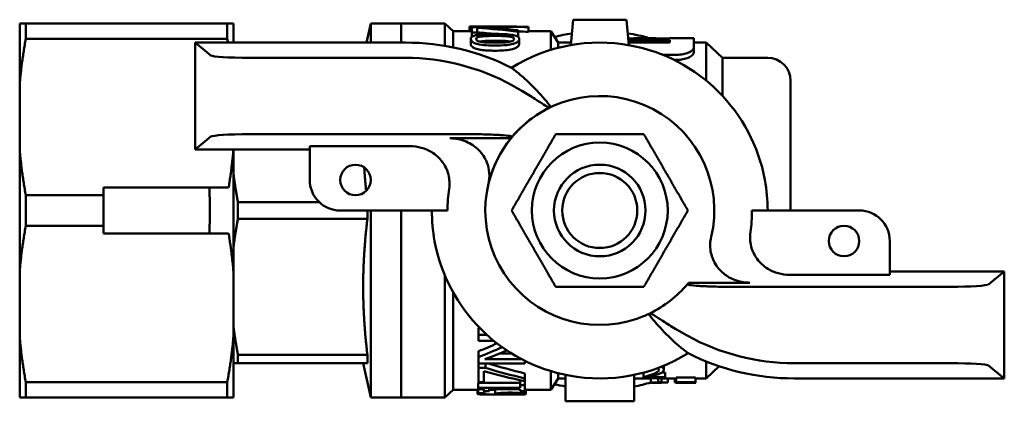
# Model space of a CAD drawing. Header units: millimetres. Extents: x 38 to 191, y 80 to 255.
# Tile 1 of 9: x 38 to 103, y 106 to 131. Entities that reach past the tile are written whole.
import ezdxf

# ---------------------------------------------------------------- set-up
doc = ezdxf.new("R2010")
doc.units = ezdxf.units.MM
doc.layers.add('Видимый контур (ГОСТ)', color=7, linetype='Continuous', lineweight=50)
doc.layers.add('Линия резьбы (ГОСТ)', color=7, linetype='Continuous', lineweight=25)

msp = doc.modelspace()

# ---------------------------------------------------------------- linework, layer by layer
at = {"layer": 'Видимый контур (ГОСТ)'}
for p, q in [((74.191, 129.327), (74.347, 130.993)), ((77.847, 130.993), (74.347, 130.993)), ((77.847, 130.993), (78.003, 129.327)), ((38.097, 130.743), (38.097, 126.772)), ((38.498, 129.734), (38.498, 130.743)), ((51.697, 130.743), (38.498, 130.743)), ((51.697, 130.743), (51.697, 129.734)), ((52.097, 129.493), (52.097, 130.743)), ((60.819, 129.493), (61.097, 130.743)), ((61.097, 129.493), (61.097, 130.743)), ((61.097, 130.743), (63.097, 130.743)), ((63.097, 130.743), (63.097, 129.493)), ((65.952, 130.743), (63.097, 130.743)), ((63.097, 129.493), (63.097, 130.743)), ((65.952, 130.743), (65.952, 129.276)), ((66.486, 130.243), (65.952, 130.743)), ((67.574, 130.541), (67.574, 130.243)), ((67.709, 130.16), (67.709, 130.494)), ((68.166, 130.494), (67.709, 130.494)), ((68.068, 130.456), (68.068, 130.16)), ((69.375, 130.543), (68.247, 130.543)), ((70.757, 130.302), (70.757, 130.205)), ((71.419, 130.526), (71.419, 130.503)), ((71.419, 130.503), (71.419, 130.202)), ((51.697, 129.734), (38.498, 129.734)), ((66.486, 130.243), (66.486, 129.176)), ((67.709, 130.243), (66.486, 130.243)), ((67.648, 129.727), (67.648, 129.405)), ((67.709, 130.16), (67.709, 129.858)), ((67.709, 130.16), (68.068, 130.16)), ((68.068, 130.16), (68.068, 129.99)), ((70.757, 130.205), (70.757, 129.896)), ((70.822, 129.727), (70.822, 129.405)), ((72.898, 130.243), (71.419, 130.243)), ((72.898, 130.243), (72.898, 129.017)), ((73.372, 129.493), (72.898, 130.243)), ((77.962, 129.767), (78.347, 129.767)), ((78.347, 129.707), (77.968, 129.707)), ((77.973, 129.654), (80.692, 129.654)), ((78.347, 129.707), (78.347, 129.793)), ((79.773, 129.793), (78.347, 129.793)), ((80.692, 129.707), (78.633, 129.707)), ((78.941, 129.774), (79.773, 129.774)), ((78.941, 129.774), (78.941, 129.707)), ((79.773, 129.793), (79.773, 129.774)), ((79.773, 129.774), (79.773, 129.707)), ((79.773, 129.767), (80.692, 129.767)), ((80.692, 129.707), (80.692, 129.793)), ((82.251, 129.793), (80.692, 129.793)), ((80.692, 129.494), (80.692, 129.654)), ((82.251, 129.793), (82.251, 129.154)), ((49.597, 129.493), (49.598, 129.493)), ((49.597, 129.493), (49.597, 122.493)), ((49.598, 129.493), (50.622, 128.656)), ((63.365, 129.493), (49.598, 129.493)), ((73.372, 129.493), (73.372, 129.15)), ((74.207, 129.493), (73.372, 129.493)), ((80.692, 129.494), (77.987, 129.494)), ((83.068, 129.493), (82.251, 129.493)), ((82.251, 129.154), (82.251, 128.836)), ((83.068, 129.493), (83.068, 127.002)), ((84.137, 128.493), (83.068, 129.493)), ((53.113, 128.493), (63.365, 128.493)), ((80.208, 128.696), (81.149, 128.696)), ((81.149, 128.363), (80.954, 128.363)), ((84.137, 128.493), (84.137, 126)), ((87.097, 128.493), (84.137, 128.493)), ((38.097, 126.772), (38.097, 122.464)), ((88.597, 126.993), (88.597, 118.493)), ((50.622, 123.33), (49.597, 122.493)), ((67.437, 123.493), (53.113, 123.493)), ((70.276, 123.222), (66.266, 123.222)), ((57.097, 122.707), (63.663, 122.707)), ((57.097, 120.493), (57.097, 122.707)), ((38.097, 122.464), (38.097, 114.522)), ((49.597, 122.493), (57.097, 122.493)), ((52.097, 122.493), (52.097, 122.464)), ((52.097, 114.522), (52.097, 122.464)), ((76.301, 120.943), (75.893, 120.943)), ((76.223, 120.948), (75.971, 120.948)), ((43.597, 119.993), (44.797, 119.993)), ((43.597, 119.993), (43.597, 116.993)), ((50.526, 119.993), (44.797, 119.993)), ((38.498, 117.484), (38.498, 119.502)), ((43.597, 119.502), (38.498, 119.502)), ((52.397, 117.956), (52.397, 119.03)), ((57.734, 119.03), (52.397, 119.03)), ((66.127, 118.493), (59.097, 118.493)), ((60.875, 117.956), (60.875, 118.493)), ((61.097, 106.243), (61.097, 118.493)), ((63.097, 118.493), (63.097, 106.243)), ((63.097, 106.243), (63.097, 118.493)), ((86.068, 118.493), (93.097, 118.493)), ((43.597, 117.484), (38.498, 117.484)), ((60.875, 117.956), (52.397, 117.956)), ((44.797, 116.993), (43.597, 116.993)), ((50.526, 116.993), (44.797, 116.993)), ((95.097, 116.493), (95.097, 114.279)), ((75.893, 116.043), (76.301, 116.043)), ((75.971, 116.038), (76.223, 116.038)), ((38.097, 114.522), (38.097, 110.214)), ((52.097, 114.522), (52.097, 110.214)), ((65.952, 114.243), (65.952, 106.243)), ((95.097, 114.279), (88.531, 114.279)), ((102.597, 114.493), (95.097, 114.493)), ((101.572, 113.656), (102.597, 114.493)), ((102.597, 107.493), (102.597, 114.493)), ((85.928, 113.764), (81.919, 113.764)), ((66.486, 113.143), (66.486, 106.743)), ((84.757, 113.493), (99.082, 113.493)), ((78.534, 111.4), (78.534, 111.4)), ((68.147, 110.805), (68.23, 110.805)), ((68.147, 110.354), (68.147, 110.805)), ((68.698, 110.354), (68.147, 110.354)), ((68.147, 109.959), (68.147, 110.354)), ((38.097, 110.214), (38.097, 106.243)), ((52.097, 106.243), (52.097, 110.214)), ((68.147, 109.959), (69.156, 109.959)), ((52.397, 108.493), (52.397, 109.03)), ((60.875, 109.03), (52.397, 109.03)), ((60.875, 108.493), (60.875, 109.03)), ((68.147, 108.891), (68.147, 109.27)), ((69.516, 109.117), (70.344, 109.117)), ((60.875, 108.493), (52.397, 108.493)), ((60.597, 108.493), (61.097, 106.243)), ((68.147, 108.48), (68.147, 108.891)), ((68.147, 108.48), (71.195, 108.48)), ((68.147, 108.188), (68.147, 108.48)), ((71.002, 108.744), (68.567, 108.744)), ((68.604, 108.188), (68.604, 108.48)), ((71.195, 108.646), (71.195, 108.48)), ((83.068, 108.602), (83.068, 107.493)), ((99.082, 108.493), (88.829, 108.493)), ((68.604, 108.188), (68.147, 108.188)), ((68.147, 107.241), (68.147, 108.188)), ((68.505, 107.978), (68.505, 107.241)), ((71.195, 107.496), (71.195, 107.825)), ((72.898, 107.969), (72.898, 106.743)), ((73.372, 107.836), (73.372, 107.493)), ((73.847, 105.993), (73.847, 107.726)), ((78.347, 107.726), (78.347, 105.993)), ((78.964, 107.587), (78.964, 107.873)), ((80.166, 107.882), (80.383, 107.882)), ((80.288, 108.063), (80.288, 108.322)), ((80.383, 107.571), (80.383, 107.882)), ((83.92, 108.29), (83.068, 107.493)), ((102.596, 107.493), (101.572, 108.33)), ((38.498, 106.243), (38.498, 107.252)), ((51.697, 107.252), (38.498, 107.252)), ((51.697, 107.252), (51.697, 106.243)), ((68.137, 107.195), (70.883, 107.195)), ((68.137, 106.884), (68.137, 107.195)), ((68.147, 107.241), (68.505, 107.241)), ((70.883, 107.364), (70.944, 107.364)), ((70.883, 107.048), (70.883, 107.364)), ((71.195, 107.496), (71.195, 107.311)), ((71.195, 107.048), (71.195, 107.311)), ((73.372, 107.493), (72.898, 106.743)), ((73.847, 107.493), (73.372, 107.493)), ((79.437, 107.493), (78.347, 107.493)), ((78.964, 107.504), (78.964, 107.587)), ((78.964, 107.504), (80.383, 107.504)), ((80.383, 107.571), (79.253, 107.571)), ((79.437, 107.224), (79.437, 107.504)), ((79.437, 107.21), (79.437, 107.224)), ((79.437, 107.21), (79.854, 107.21)), ((79.854, 107.193), (79.854, 107.21)), ((80.151, 107.193), (79.854, 107.193)), ((79.912, 107.252), (79.912, 107.504)), ((80.151, 107.252), (79.912, 107.252)), ((80.151, 107.252), (80.151, 107.504)), ((81.101, 107.493), (80.151, 107.493)), ((80.151, 107.252), (80.151, 107.193)), ((80.559, 107.231), (80.151, 107.231)), ((80.383, 107.571), (80.383, 107.504)), ((80.559, 107.231), (80.559, 107.493)), ((81.006, 107.218), (81.006, 107.493)), ((81.028, 107.218), (81.006, 107.218)), ((81.028, 107.218), (81.028, 107.493)), ((81.101, 107.251), (81.101, 107.553)), ((81.101, 107.553), (82.363, 107.553)), ((82.363, 107.251), (81.101, 107.251)), ((81.101, 107.193), (81.101, 107.251)), ((81.334, 107.193), (81.101, 107.193)), ((81.397, 107.227), (81.397, 107.196)), ((81.397, 107.227), (82.363, 107.227)), ((82.265, 107.193), (81.729, 107.193)), ((82.363, 107.251), (82.363, 107.553)), ((83.068, 107.493), (82.363, 107.493)), ((82.363, 107.251), (82.363, 107.227)), ((82.376, 107.201), (82.376, 107.493)), ((88.829, 107.493), (102.596, 107.493)), ((102.597, 107.493), (102.596, 107.493)), ((66.486, 106.743), (65.952, 106.243)), ((68.09, 106.743), (66.486, 106.743)), ((68.09, 106.491), (68.09, 106.792)), ((68.132, 106.829), (68.137, 106.829)), ((68.132, 106.527), (68.132, 106.829)), ((68.525, 106.527), (68.132, 106.527)), ((70.883, 106.884), (68.137, 106.884)), ((68.137, 106.8), (68.137, 106.884)), ((68.147, 106.454), (68.147, 106.461)), ((68.525, 106.527), (68.525, 106.731)), ((68.525, 106.527), (68.525, 106.525)), ((68.562, 106.661), (68.841, 106.661)), ((70.934, 106.443), (68.641, 106.443)), ((68.841, 106.782), (68.841, 106.661)), ((68.841, 106.782), (70.883, 106.782)), ((69.248, 106.467), (69.248, 106.768)), ((69.755, 106.444), (69.755, 106.496)), ((71.195, 107.048), (70.883, 107.048)), ((70.883, 106.884), (70.883, 107.048)), ((70.883, 106.661), (70.883, 106.782)), ((70.883, 106.661), (71.195, 106.661)), ((71.195, 107.048), (71.195, 106.661)), ((71.259, 106.464), (71.259, 106.765)), ((72.898, 106.743), (71.259, 106.743)), ((51.697, 106.243), (38.498, 106.243)), ((61.097, 106.243), (63.097, 106.243)), ((65.952, 106.243), (63.097, 106.243)), ((73.847, 105.993), (78.347, 105.993))]:
    msp.add_line(p, q, dxfattribs=at)
for centre, radius in [((76.097, 118.493), 4.45), ((60.097, 120.493), 1), ((76.097, 118.493), 3), ((76.097, 118.493), 2.458), ((92.097, 116.493), 1)]:
    msp.add_circle(centre, radius, dxfattribs=at)
for centre, radius, start, end in [((76.097, 118.493), 11.75, 98.97788, 104.59061), ((76.097, 118.493), 11.75, 74.09181, 81.02212), ((63.365, 113.976), 15.517, 63.38127, 89.99998), ((76.097, 118.493), 11, 79.52432, 121.71854), ((76.097, 118.493), 11, 10.47588, 79.52432), ((63.365, 113.976), 14.517, 61.14749, 89.99998), ((87.097, 126.993), 1.5, 0, 90), ((76.097, 118.493), 7.5, 346.63556, 288.96307), ((76.097, 118.493), 7.5, 115.99251, 139.99447), ((76.097, 118.493), 7.5, 140.91441, 166.60271), ((76.097, 118.493), 7.5, 139.99447, 140.91441), ((59.097, 120.493), 2, 180.0002, 270.0002), ((76.097, 118.493), 11, 0.0002, 10.47588), ((76.097, 118.493), 9.971, 171.76919, 179.99993), ((76.097, 118.493), 11, 179.99994, 190.47548), ((76.097, 118.493), 9.971, 351.76945, 0.00022), ((93.097, 116.493), 2, 0, 90), ((76.097, 118.493), 11, 190.47548, 259.52432), ((76.097, 118.493), 7.5, 295.9925, 319.99459), ((76.097, 118.493), 7.5, 319.99459, 320.91453), ((88.829, 123.01), 14.517, 241.14759, 270), ((76.097, 118.493), 11, 259.52432, 301.71881), ((88.829, 123.01), 15.517, 243.38153, 270), ((76.097, 118.493), 11.75, 255.40939, 258.96029), ((76.097, 118.493), 11.75, 281.03971, 286.5117)]:
    msp.add_arc(centre, radius, start, end, dxfattribs=at)
for centre, major_axis, ratio, start_param, end_param in [((68.247, 118.493), (39.006, 0), 0.308927, 1.489384, 1.58807), ((65.284, 118.493), (23.267, 0), 0.517906, 1.333307, 1.450855), ((66.042, 118.493), (23.671, 0), 0.509056, 1.370269, 1.480949), ((69.375, 118.493), (38.844, 0), 0.310212, 1.518147, 1.570796), ((65.284, 118.493), (22.688, 0), 0.517906, 1.392848, 1.447777), ((65.284, 118.493), (22.688, 0), 0.517906, 1.327122, 1.330017), ((68.247, 118.493), (38.035, 0), 0.308927, 1.487301, 1.504754), ((79.223, 118.493), (0, 11.3), 0.424313, 0.058757, 0.123345), ((53.113, 128.672), (-2.5, 0), 0.07148, 0.087266, 1.570796), ((53.113, 123.315), (2.5, 0), 0.071429, 1.570796, 3.054326), ((99.082, 113.672), (-2.5, 0), 0.071429, 1.570796, 3.054326), ((53.836, 118.493), (23.098, 0), 0.5087, 5.380589, 5.449673), ((53.836, 118.493), (23.688, 0), 0.5087, 5.361087, 5.446227), ((54.765, 118.493), (23.482, 0), 0.513158, 5.340665, 5.419105), ((80.871, 118.493), (-23.082, 0), 0.509056, 1.020056, 1.138188), ((99.082, 108.314), (2.5, 0), 0.07148, 0.087266, 1.570796), ((79.867, 118.493), (-23.267, 0), 0.517906, 1.060615, 1.188851), ((80.871, 118.493), (-23.671, 0), 0.509056, 1.025978, 1.149654), ((66.075, 118.493), (-47.967, 0), 0.251216, 1.613989, 1.614903)]:
    msp.add_ellipse(centre, major_axis=major_axis, ratio=ratio, start_param=start_param, end_param=end_param, dxfattribs=at)
for points, weights in [([(38.097, 130.743), (38.216, 130.743), (38.498, 130.743)], [1, 1.02165282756, 1.02585346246]), ([(51.697, 130.743), (51.979, 130.743), (52.097, 130.743)], [1.02585346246, 1.02165282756, 1]), ([(38.498, 129.734), (38.216, 128.191), (38.097, 126.772)], [1.02585346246, 1.02165282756, 1]), ([(51.74, 129.493), (51.719, 129.613), (51.697, 129.734)], [1.02508390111, 1.025522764, 1.02585346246]), ([(70.324, 118.493), (71.767, 120.993), (73.21, 123.493)], [1, 1.15470053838, 1]), ([(73.21, 123.493), (76.097, 123.493), (78.984, 123.493)], [1, 1.15470053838, 1]), ([(78.984, 123.493), (80.427, 120.993), (81.871, 118.493)], [1, 1.15470053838, 1]), ([(38.097, 122.464), (38.216, 121.045), (38.498, 119.502)], [1, 1.02165282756, 1.02585346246]), ([(51.783, 119.993), (51.997, 121.27), (52.097, 122.464)], [1.02404828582, 1.01816642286, 1]), ([(60.666, 121.315), (60.713, 120.566), (60.793, 119.775)], [1.02571180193, 1.02918709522, 1.02540319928]), ([(52.097, 120.939), (52.206, 120.021), (52.397, 119.03)], [1, 1.00521424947, 1]), ([(50.526, 119.993), (51.227, 119.993), (51.783, 119.993)], [1.00080898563, 1.00913401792, 1.00407007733]), ([(50.526, 116.993), (50.575, 118.493), (50.526, 119.993)], [1.00545088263, 1.0094744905, 1.00545088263]), ([(73.21, 113.493), (71.767, 115.993), (70.324, 118.493)], [1, 1.15470053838, 1]), ([(81.871, 118.493), (80.427, 115.993), (78.984, 113.493)], [1, 1.15470053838, 1]), ([(38.498, 117.484), (38.216, 115.941), (38.097, 114.522)], [1.02585346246, 1.02165282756, 1]), ([(52.397, 117.956), (52.206, 116.965), (52.097, 116.047)], [1, 1.00521424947, 1]), ([(60.875, 117.956), (60.597, 115.593), (60.597, 113.493)], [1.02037144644, 1.0412226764, 1]), ([(51.783, 116.993), (51.227, 116.993), (50.526, 116.993)], [1.00407007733, 1.00913401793, 1.00080898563]), ([(52.097, 114.522), (51.997, 115.716), (51.783, 116.993)], [1, 1.01816642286, 1.02404828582]), ([(60.597, 113.493), (60.597, 111.393), (60.875, 109.03)], [1, 1.0412226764, 1.02037144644]), ([(78.984, 113.493), (76.097, 113.493), (73.21, 113.493)], [1, 1.15470053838, 1]), ([(52.097, 110.939), (52.206, 110.021), (52.397, 109.03)], [1, 1.00521424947, 1]), ([(38.097, 110.214), (38.216, 108.795), (38.498, 107.252)], [1, 1.02165282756, 1.02585346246]), ([(51.697, 107.252), (51.979, 108.795), (52.097, 110.214)], [1.02585346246, 1.02165282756, 1]), ([(52.397, 108.493), (52.206, 108.493), (52.097, 108.493)], [1, 1.00521424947, 1]), ([(38.498, 106.243), (38.216, 106.243), (38.097, 106.243)], [1.02585346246, 1.02165282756, 1]), ([(52.097, 106.243), (51.979, 106.243), (51.697, 106.243)], [1, 1.02165282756, 1.02585346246])]:
    msp.add_rational_spline(points, weights, degree=2, dxfattribs=at)
for points, knots in [([(69.233, 130.058), (68.966, 130.058), (68.673, 130.052), (68.258, 130.019), (68.135, 130.004), (67.949, 129.968), (67.873, 129.947), (67.748, 129.893), (67.705, 129.861), (67.657, 129.794), (67.648, 129.761), (67.648, 129.727)], [-0.1862376, -0.1862376, -0.1862376, -0.1862376, -0.1271801, -0.1271801, -0.0915629, -0.0915629, -0.0608218, -0.0608218, -0.0280407, -0.0280407, 0, 0, 0, 0]), ([(67.648, 129.727), (67.648, 129.676), (67.667, 129.623), (67.758, 129.532), (67.815, 129.495), (67.987, 129.42), (68.099, 129.391), (68.391, 129.335), (68.614, 129.316), (68.959, 129.3), (69.099, 129.298), (69.236, 129.298)], [-0.1954671, -0.1954671, -0.1954671, -0.1954671, -0.1625696, -0.1625696, -0.1369579, -0.1369579, -0.1038942, -0.1038942, -0.0411168, -0.0411168, 0, 0, 0, 0]), ([(67.986, 129.727), (67.986, 129.754), (67.996, 129.781), (68.038, 129.816), (68.064, 129.834), (68.17, 129.869), (68.234, 129.881), (68.302, 129.89)], [-0.09524227, -0.09524227, -0.09524227, -0.09524227, -0.044747, -0.044747, -0.02218574, -0.02218574, 0, 0, 0, 0]), ([(68.307, 129.54), (68.237, 129.552), (68.171, 129.568), (68.065, 129.611), (68.039, 129.631), (67.996, 129.672), (67.986, 129.7), (67.986, 129.727)], [-0.04719944, -0.04719944, -0.04719944, -0.04719944, -0.03467062, -0.03467062, -0.02248116, -0.02248116, 0, 0, 0, 0]), ([(68.302, 129.89), (68.449, 129.91), (68.613, 129.917), (68.865, 129.926), (69.057, 129.928), (69.233, 129.928)], [-0.07597317, -0.07597317, -0.07597317, -0.07597317, -0.05299684, -0.05299684, 0, 0, 0, 0]), ([(70.822, 129.727), (70.822, 129.775), (70.804, 129.821), (70.72, 129.894), (70.667, 129.921), (70.502, 129.976), (70.394, 129.995), (70.116, 130.032), (69.896, 130.045), (69.527, 130.056), (69.378, 130.058), (69.233, 130.058)], [-0.2070399, -0.2070399, -0.2070399, -0.2070399, -0.1730594, -0.1730594, -0.1463345, -0.1463345, -0.1113899, -0.1113899, -0.0434927, -0.0434927, 0, 0, 0, 0]), ([(69.233, 129.928), (69.528, 129.928), (69.701, 129.923), (69.914, 129.915), (70.048, 129.907), (70.162, 129.891)], [-0.06445542, -0.06445542, -0.06445542, -0.06445542, -0.03702575, -0.03702575, 0, 0, 0, 0]), ([(69.236, 129.298), (69.489, 129.298), (69.763, 129.307), (70.152, 129.35), (70.294, 129.374), (70.484, 129.426), (70.573, 129.455), (70.719, 129.537), (70.764, 129.579), (70.813, 129.657), (70.822, 129.693), (70.822, 129.727)], [-0.3048441, -0.3048441, -0.3048441, -0.3048441, -0.1770029, -0.1770029, -0.1029325, -0.1029325, -0.0632628, -0.0632628, -0.0284265, -0.0284265, 0, 0, 0, 0]), ([(70.483, 129.727), (70.483, 129.699), (70.472, 129.669), (70.43, 129.63), (70.403, 129.609), (70.29, 129.566), (70.225, 129.55), (70.155, 129.539)], [-0.1109161, -0.1109161, -0.1109161, -0.1109161, -0.0474817, -0.0474817, -0.0227719, -0.0227719, 0, 0, 0, 0]), ([(70.162, 129.891), (70.2, 129.886), (70.236, 129.88), (70.302, 129.866), (70.331, 129.859), (70.405, 129.833), (70.431, 129.816), (70.473, 129.779), (70.483, 129.753), (70.483, 129.727)], [-0.04882924, -0.04882924, -0.04882924, -0.04882924, -0.04136689, -0.04136689, -0.03454488, -0.03454488, -0.02183606, -0.02183606, 0, 0, 0, 0]), ([(69.236, 128.962), (68.915, 128.962), (68.587, 128.976), (68.147, 129.044), (68.03, 129.076), (67.864, 129.14), (67.799, 129.175), (67.714, 129.244), (67.689, 129.276), (67.655, 129.34), (67.648, 129.373), (67.648, 129.405)], [0, 0, 0, 0, 0.096143, 0.096143, 0.155738, 0.155738, 0.2113278, 0.2113278, 0.2536865, 0.2536865, 0.2980314, 0.2980314, 0.2980314, 0.2980314]), ([(69.233, 129.611), (69.057, 129.611), (68.865, 129.609), (68.613, 129.6), (68.449, 129.593), (68.302, 129.573)], [0, 0, 0, 0, 0.05295015, 0.05295015, 0.0760839, 0.0760839, 0.0760839, 0.0760839]), ([(69.236, 129.493), (68.927, 129.493), (68.74, 129.501), (68.545, 129.51), (68.417, 129.521), (68.307, 129.54)], [-0.05915506, -0.05915506, -0.05915506, -0.05915506, -0.03595321, -0.03595321, 0, 0, 0, 0]), ([(70.162, 129.574), (70.05, 129.589), (69.918, 129.597), (69.705, 129.606), (69.529, 129.611), (69.233, 129.611)], [0, 0, 0, 0, 0.03644587, 0.03644587, 0.06459628, 0.06459628, 0.06459628, 0.06459628]), ([(70.155, 129.539), (70.049, 129.521), (69.936, 129.51), (69.738, 129.5), (69.638, 129.497), (69.51, 129.495), (69.458, 129.494), (69.379, 129.493), (69.35, 129.493), (69.293, 129.493), (69.265, 129.493), (69.236, 129.493)], [-0.08620914, -0.08620914, -0.08620914, -0.08620914, -0.05550664, -0.05550664, -0.03254321, -0.03254321, -0.01706444, -0.01706444, -0.00862034, -0.00862034, 0, 0, 0, 0]), ([(70.822, 129.405), (70.822, 129.352), (70.801, 129.296), (70.708, 129.201), (70.649, 129.163), (70.511, 129.103), (70.42, 129.071), (70.126, 129.011), (69.957, 128.992), (69.61, 128.967), (69.42, 128.962), (69.236, 128.962)], [0, 0, 0, 0, 0.0427211, 0.0427211, 0.0758892, 0.0758892, 0.1020456, 0.1020456, 0.1298985, 0.1298985, 0.1605654, 0.1605654, 0.1605654, 0.1605654]), ([(81.149, 128.696), (81.221, 128.696), (81.292, 128.699), (81.431, 128.712), (81.498, 128.722), (81.69, 128.758), (81.805, 128.793), (82.014, 128.88), (82.102, 128.934), (82.221, 129.045), (82.251, 129.101), (82.251, 129.154)], [-0.1818829, -0.1818829, -0.1818829, -0.1818829, -0.1602701, -0.1602701, -0.1391059, -0.1391059, -0.0966712, -0.0966712, -0.048369, -0.048369, 0, 0, 0, 0]), ([(82.251, 128.836), (82.251, 128.781), (82.221, 128.723), (82.101, 128.608), (82.011, 128.551), (81.797, 128.46), (81.679, 128.424), (81.486, 128.388), (81.424, 128.379), (81.29, 128.366), (81.22, 128.363), (81.149, 128.363)], [0, 0, 0, 0, 0.0486395, 0.0486395, 0.097803, 0.097803, 0.1411553, 0.1411553, 0.1610606, 0.1610606, 0.1823476, 0.1823476, 0.1823476, 0.1823476]), ([(70.318, 127.848), (71.126, 127.219), (71.855, 126.521), (72.635, 125.611), (72.771, 125.446), (72.902, 125.278)], [3.915997, 3.915997, 3.915997, 3.915997, 4.747978, 4.747978, 4.929932, 4.929932, 4.929932, 4.929932]), ([(72.81, 125.234), (72.799, 125.229), (72.773, 125.235), (72.666, 125.282), (72.558, 125.346), (72.259, 125.536), (72.063, 125.665), (71.584, 125.973), (71.297, 126.154), (70.789, 126.456), (70.581, 126.575), (70.37, 126.691)], [0.8404079, 0.8404079, 0.8404079, 0.8404079, 0.8906396, 0.8906396, 0.9791845, 0.9791845, 1.0766663, 1.0766663, 1.1860617, 1.1860617, 1.2579209, 1.2579209, 1.2579209, 1.2579209]), ([(68.801, 120.231), (68.856, 120.465), (68.876, 120.705), (68.842, 121.186), (68.787, 121.423), (68.579, 121.945), (68.401, 122.214), (67.937, 122.686), (67.65, 122.877), (66.997, 123.15), (66.633, 123.222), (66.266, 123.222)], [-0.453935, -0.453935, -0.453935, -0.453935, -0.3816291, -0.3816291, -0.3089202, -0.3089202, -0.21252, -0.21252, -0.1100409, -0.1100409, 0, 0, 0, 0]), ([(67.437, 123.493), (67.817, 123.493), (68.267, 123.487), (68.959, 123.469), (69.332, 123.453), (69.836, 123.42), (70.068, 123.399), (70.308, 123.359), (70.369, 123.335), (70.352, 123.315)], [1.9971338, 1.9971338, 1.9971338, 1.9971338, 2.1112687, 2.1112687, 2.219317, 2.219317, 2.3152903, 2.3152903, 2.4012331, 2.4012331, 2.4012331, 2.4012331]), ([(66.229, 119.92), (66.274, 120.229), (66.258, 120.542), (66.105, 121.142), (65.971, 121.421), (65.598, 121.925), (65.36, 122.141), (64.877, 122.44), (64.647, 122.539), (64.166, 122.674), (63.915, 122.707), (63.663, 122.707)], [0, 0, 0, 0, 0.0934584, 0.0934584, 0.1857892, 0.1857892, 0.2814632, 0.2814632, 0.355999, 0.355999, 0.4313472, 0.4313472, 0.4313472, 0.4313472]), ([(83.394, 116.759), (83.322, 116.454), (83.309, 116.138), (83.41, 115.527), (83.518, 115.238), (83.843, 114.709), (84.059, 114.476), (84.542, 114.118), (84.799, 113.987), (85.349, 113.809), (85.638, 113.764), (85.928, 113.764)], [0, 0, 0, 0, 0.0941592, 0.0941592, 0.186041, 0.186041, 0.2805186, 0.2805186, 0.3664331, 0.3664331, 0.4534277, 0.4534277, 0.4534277, 0.4534277]), ([(85.965, 117.066), (85.921, 116.757), (85.937, 116.444), (86.09, 115.844), (86.224, 115.565), (86.596, 115.061), (86.834, 114.845), (87.318, 114.547), (87.547, 114.447), (88.029, 114.313), (88.28, 114.279), (88.531, 114.279)], [0, 0, 0, 0, 0.0934584, 0.0934584, 0.1857892, 0.1857892, 0.2814632, 0.2814632, 0.3559984, 0.3559984, 0.4313461, 0.4313461, 0.4313461, 0.4313461]), ([(84.757, 113.493), (84.377, 113.493), (83.928, 113.499), (83.235, 113.517), (82.863, 113.533), (82.359, 113.566), (82.127, 113.587), (81.887, 113.627), (81.825, 113.651), (81.842, 113.672)], [1.997133, 1.997133, 1.997133, 1.997133, 2.1112677, 2.1112677, 2.2193159, 2.2193159, 2.3152891, 2.3152891, 2.401232, 2.401232, 2.401232, 2.401232]), ([(79.292, 111.708), (79.185, 111.657), (79.077, 111.609), (78.825, 111.505), (78.68, 111.45), (78.534, 111.4)], [0.81408874, 0.81408874, 0.81408874, 0.81408874, 0.84754367, 0.84754367, 0.89115663, 0.89115663, 0.89115663, 0.89115663]), ([(81.877, 109.138), (81.069, 109.767), (80.339, 110.465), (79.559, 111.375), (79.424, 111.54), (79.292, 111.708)], [3.915997, 3.915997, 3.915997, 3.915997, 4.747981, 4.747981, 4.929942, 4.929942, 4.929942, 4.929942]), ([(79.384, 111.752), (79.396, 111.757), (79.421, 111.751), (79.528, 111.704), (79.637, 111.64), (79.936, 111.45), (80.132, 111.321), (80.61, 111.013), (80.897, 110.832), (81.405, 110.531), (81.614, 110.411), (81.824, 110.295)], [0.8404082, 0.8404082, 0.8404082, 0.8404082, 0.8906397, 0.8906397, 0.9791845, 0.9791845, 1.0766662, 1.0766662, 1.1860617, 1.1860617, 1.2579213, 1.2579213, 1.2579213, 1.2579213]), ([(79.52, 107.752), (79.396, 107.708), (79.307, 107.682), (79.158, 107.638), (79.062, 107.612), (78.964, 107.587)], [-0.06372643, -0.06372643, -0.06372643, -0.06372643, -0.04072274, -0.04072274, 0, 0, 0, 0]), ([(79.253, 107.571), (79.363, 107.598), (79.479, 107.629), (79.649, 107.677), (79.758, 107.71), (79.861, 107.747)], [-0.07182885, -0.07182885, -0.07182885, -0.07182885, -0.04697455, -0.04697455, 0, 0, 0, 0]), ([(79.974, 108.056), (79.974, 108.018), (79.956, 107.982), (79.908, 107.936), (79.894, 107.925), (79.791, 107.856), (79.622, 107.789), (79.52, 107.752)], [-0.08019515, -0.08019515, -0.08019515, -0.08019515, -0.05538431, -0.05538431, -0.04692982, -0.04692982, 0, 0, 0, 0]), ([(79.861, 107.747), (79.92, 107.767), (79.977, 107.789), (80.083, 107.834), (80.129, 107.857), (80.168, 107.883)], [-0.05187907, -0.05187907, -0.05187907, -0.05187907, -0.02525323, -0.02525323, 0, 0, 0, 0]), ([(79.89, 108.168), (79.897, 108.164), (79.903, 108.161), (79.926, 108.146), (79.938, 108.135), (79.967, 108.105), (79.974, 108.08), (79.974, 108.056)], [-0.02656748, -0.02656748, -0.02656748, -0.02656748, -0.02461036, -0.02461036, -0.0186844, -0.0186844, 0, 0, 0, 0]), ([(80.288, 108.063), (80.288, 108.086), (80.283, 108.109), (80.261, 108.153), (80.246, 108.174), (80.194, 108.222), (80.158, 108.243), (80.127, 108.258)], [-0.08514485, -0.08514485, -0.08514485, -0.08514485, -0.0766433, -0.0766433, -0.0688537, -0.0688537, -0.05820326, -0.05820326, -0.05820326, -0.05820326]), ([(80.168, 107.883), (80.22, 107.916), (80.244, 107.946), (80.279, 107.994), (80.288, 108.028), (80.288, 108.063)], [-0.04102924, -0.04102924, -0.04102924, -0.04102924, -0.02713355, -0.02713355, 0, 0, 0, 0]), ([(79.912, 107.252), (79.91, 107.249), (79.905, 107.246), (79.89, 107.24), (79.88, 107.238), (79.852, 107.234), (79.834, 107.232), (79.799, 107.229), (79.77, 107.228), (79.635, 107.224), (79.535, 107.224), (79.437, 107.224)], [-0.1526356, -0.1526356, -0.1526356, -0.1526356, -0.1155652, -0.1155652, -0.0836194, -0.0836194, -0.0492153, -0.0492153, -0.029429, -0.029429, 0, 0, 0, 0]), ([(81.606, 107.196), (81.56, 107.196), (81.519, 107.196), (81.471, 107.196), (81.434, 107.196), (81.397, 107.196)], [-0.0146178, -0.0146178, -0.0146178, -0.0146178, -0.01104754, -0.01104754, 0, 0, 0, 0]), ([(82.139, 107.194), (82.104, 107.194), (82.065, 107.194), (81.97, 107.195), (81.926, 107.196), (81.811, 107.196), (81.703, 107.196), (81.606, 107.196)], [-0.03983779, -0.03983779, -0.03983779, -0.03983779, -0.0352839, -0.0352839, -0.02907444, -0.02907444, 0, 0, 0, 0]), ([(82.376, 107.201), (82.376, 107.198), (82.37, 107.196), (82.343, 107.194), (82.324, 107.193), (82.251, 107.193), (82.201, 107.193), (82.139, 107.194)], [-0.07255226, -0.07255226, -0.07255226, -0.07255226, -0.04375354, -0.04375354, -0.02304939, -0.02304939, 0, 0, 0, 0]), ([(68.09, 106.792), (68.09, 106.798), (68.093, 106.804), (68.103, 106.814), (68.111, 106.821), (68.132, 106.829)], [0, 0, 0, 0, 0.01886358, 0.01886358, 0.02879936, 0.02879936, 0.02879936, 0.02879936]), ([(68.132, 106.527), (68.118, 106.522), (68.109, 106.517), (68.097, 106.508), (68.093, 106.502), (68.09, 106.494), (68.09, 106.493), (68.09, 106.491)], [-0.04448414, -0.04448414, -0.04448414, -0.04448414, -0.02478375, -0.02478375, -0.00598777, -0.00598777, 0, 0, 0, 0]), ([(68.09, 106.491), (68.09, 106.482), (68.098, 106.474), (68.135, 106.462), (68.163, 106.457), (68.236, 106.45), (68.309, 106.446), (68.492, 106.443), (68.535, 106.443), (68.581, 106.443)], [-0.2085943, -0.2085943, -0.2085943, -0.2085943, -0.1397255, -0.1397255, -0.0760741, -0.0760741, -0.0170134, -0.0170134, 0, 0, 0, 0]), ([(68.137, 106.8), (68.201, 106.799), (68.266, 106.796), (68.362, 106.786), (68.396, 106.781), (68.449, 106.769), (68.474, 106.761), (68.53, 106.732), (68.546, 106.712), (68.559, 106.684), (68.562, 106.672), (68.562, 106.661)], [-0.1158819, -0.1158819, -0.1158819, -0.1158819, -0.0815852, -0.0815852, -0.0598431, -0.0598431, -0.0422459, -0.0422459, -0.0173413, -0.0173413, 0, 0, 0, 0]), ([(68.443, 106.486), (68.443, 106.502), (68.488, 106.515), (68.512, 106.522), (68.518, 106.523), (68.525, 106.525)], [-0.01970445, -0.01970445, -0.01970445, -0.01970445, -0.0041837, -0.0041837, 0, 0, 0, 0]), ([(69.461, 106.444), (69.337, 106.444), (69.212, 106.444), (68.992, 106.445), (68.894, 106.446), (68.704, 106.449), (68.635, 106.452), (68.529, 106.458), (68.489, 106.463), (68.45, 106.475), (68.443, 106.48), (68.443, 106.486)], [-0.1221444, -0.1221444, -0.1221444, -0.1221444, -0.0975041, -0.0975041, -0.0766165, -0.0766165, -0.0523218, -0.0523218, -0.0217607, -0.0217607, 0, 0, 0, 0]), ([(68.841, 106.747), (68.872, 106.746), (68.907, 106.746), (69.04, 106.745), (69.143, 106.744), (69.248, 106.744)], [0.08429268, 0.08429268, 0.08429268, 0.08429268, 0.09284942, 0.09284942, 0.11446576, 0.11446576, 0.11446576, 0.11446576]), ([(69.429, 106.519), (69.375, 106.511), (69.326, 106.502), (69.265, 106.486), (69.256, 106.479), (69.249, 106.472), (69.248, 106.469), (69.248, 106.467)], [-0.04909494, -0.04909494, -0.04909494, -0.04909494, -0.03017055, -0.03017055, -0.01030352, -0.01030352, 0, 0, 0, 0]), ([(69.248, 106.467), (69.248, 106.461), (69.26, 106.456), (69.315, 106.449), (69.357, 106.446), (69.422, 106.444), (69.441, 106.444), (69.461, 106.444)], [-0.06767184, -0.06767184, -0.06767184, -0.06767184, -0.03823376, -0.03823376, -0.01051721, -0.01051721, 0, 0, 0, 0]), ([(70.207, 106.561), (70.054, 106.561), (69.9, 106.558), (69.692, 106.547), (69.599, 106.54), (69.48, 106.526), (69.453, 106.523), (69.429, 106.519)], [-0.1292145, -0.1292145, -0.1292145, -0.1292145, -0.0498819, -0.0498819, -0.0124366, -0.0124366, 0, 0, 0, 0]), ([(69.587, 106.462), (69.587, 106.467), (69.6, 106.473), (69.63, 106.481), (69.657, 106.486), (69.693, 106.49)], [-0.03379212, -0.03379212, -0.03379212, -0.03379212, -0.01764959, -0.01764959, 0, 0, 0, 0]), ([(69.755, 106.444), (69.683, 106.445), (69.649, 106.447), (69.601, 106.452), (69.587, 106.456), (69.587, 106.462)], [-0.04701351, -0.04701351, -0.04701351, -0.04701351, -0.02849185, -0.02849185, 0, 0, 0, 0]), ([(69.693, 106.49), (69.722, 106.493), (69.754, 106.496), (69.835, 106.502), (69.877, 106.504), (70.003, 106.508), (70.113, 106.51), (70.224, 106.51)], [-0.0543723, -0.0543723, -0.0543723, -0.0543723, -0.04481047, -0.04481047, -0.03340518, -0.03340518, 0, 0, 0, 0]), ([(69.947, 106.444), (69.914, 106.444), (69.875, 106.444), (69.812, 106.444), (69.783, 106.444), (69.755, 106.444)], [-0.01872873, -0.01872873, -0.01872873, -0.01872873, -0.00865916, -0.00865916, 0, 0, 0, 0]), ([(70.752, 106.448), (70.716, 106.447), (70.672, 106.446), (70.574, 106.445), (70.515, 106.445), (70.396, 106.444), (70.249, 106.444), (69.947, 106.444)], [-0.2458344, -0.2458344, -0.2458344, -0.2458344, -0.1756464, -0.1756464, -0.0904526, -0.0904526, 0, 0, 0, 0]), ([(70.972, 106.524), (70.893, 106.533), (70.8, 106.541), (70.565, 106.555), (70.443, 106.559), (70.298, 106.561), (70.252, 106.561), (70.207, 106.561)], [-0.06687657, -0.06687657, -0.06687657, -0.06687657, -0.04381425, -0.04381425, -0.01370424, -0.01370424, 0, 0, 0, 0]), ([(70.224, 106.51), (70.36, 106.51), (70.493, 106.508), (70.666, 106.501), (70.726, 106.497), (70.827, 106.488), (70.862, 106.484), (70.914, 106.474), (70.925, 106.469), (70.925, 106.464)], [-0.1111252, -0.1111252, -0.1111252, -0.1111252, -0.0651694, -0.0651694, -0.0411544, -0.0411544, -0.0220245, -0.0220245, 0, 0, 0, 0]), ([(70.925, 106.464), (70.925, 106.462), (70.922, 106.46), (70.907, 106.457), (70.896, 106.455), (70.847, 106.451), (70.802, 106.449), (70.752, 106.448)], [-0.05162775, -0.05162775, -0.05162775, -0.05162775, -0.0334184, -0.0334184, -0.0200674, -0.0200674, 0, 0, 0, 0]), ([(71.259, 106.464), (71.259, 106.471), (71.243, 106.479), (71.182, 106.494), (71.137, 106.503), (71.026, 106.518), (71, 106.521), (70.972, 106.524)], [-0.1143219, -0.1143219, -0.1143219, -0.1143219, -0.052678, -0.052678, -0.0115534, -0.0115534, 0, 0, 0, 0]), ([(70.982, 106.443), (71.059, 106.443), (71.121, 106.444), (71.203, 106.448), (71.238, 106.451), (71.257, 106.46), (71.259, 106.462), (71.259, 106.464)], [-0.104092, -0.104092, -0.104092, -0.104092, -0.0520521, -0.0520521, -0.0120438, -0.0120438, 0, 0, 0, 0]), ([(71.195, 106.792), (71.212, 106.788), (71.228, 106.783), (71.253, 106.774), (71.259, 106.769), (71.259, 106.765)], [0.04035565, 0.04035565, 0.04035565, 0.04035565, 0.0540681, 0.0540681, 0.06997558, 0.06997558, 0.06997558, 0.06997558])]:
    msp.add_open_spline(points, degree=3, knots=knots, dxfattribs=at)
for points in [[(68.302, 129.573), (68.273, 129.569), (68.245, 129.564), (68.218, 129.559)], [(70.253, 129.559), (70.224, 129.564), (70.193, 129.569), (70.162, 129.574)], [(72.902, 125.278), (72.871, 125.264), (72.841, 125.249), (72.81, 125.234)], [(79.292, 111.708), (79.323, 111.722), (79.354, 111.737), (79.384, 111.752)], [(81.101, 107.221), (81.075, 107.22), (81.049, 107.219), (81.028, 107.218)], [(81.334, 107.193), (81.408, 107.193), (81.482, 107.193), (81.556, 107.193)], [(81.556, 107.193), (81.615, 107.193), (81.674, 107.193), (81.729, 107.193)], [(68.581, 106.443), (68.601, 106.443), (68.621, 106.443), (68.641, 106.443)], [(69.248, 106.768), (69.248, 106.772), (69.252, 106.777), (69.26, 106.782)], [(70.934, 106.443), (70.95, 106.443), (70.967, 106.443), (70.982, 106.443)]]:
    msp.add_open_spline(points, degree=3, dxfattribs=at)
at = {"layer": 'Линия резьбы (ГОСТ)'}
msp.add_arc((76.097, 118.493), 3, 100, 10, dxfattribs=at)

doc.saveas('drawing.dxf')
